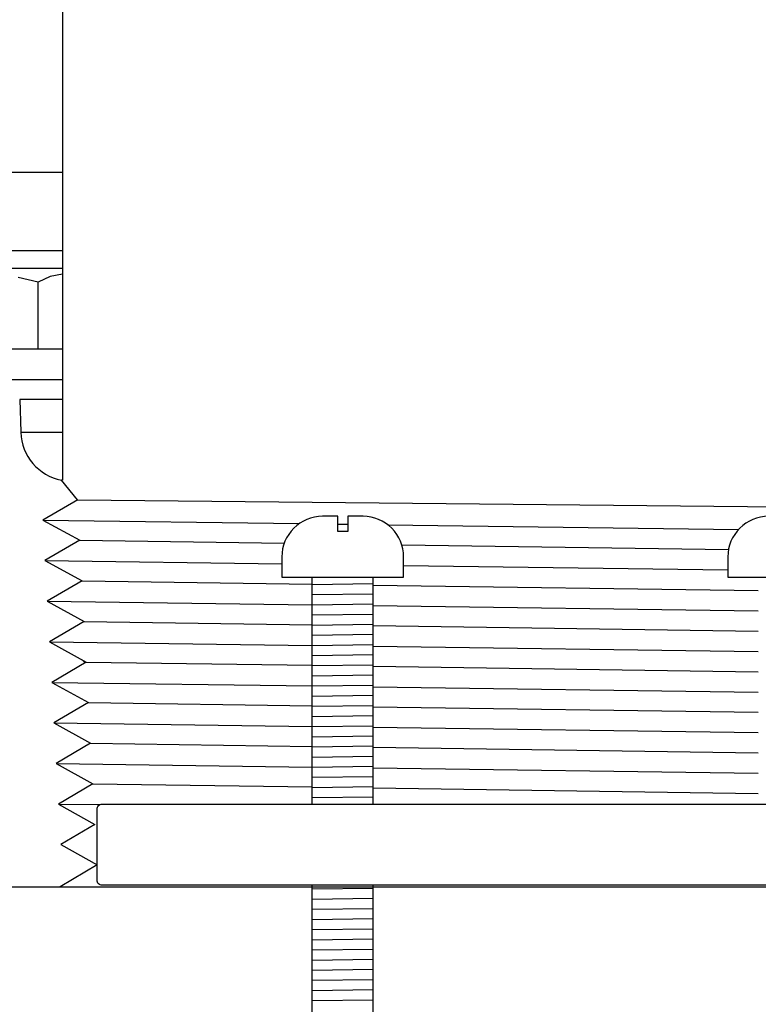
# Model space of a CAD drawing. Extents: x -169 to 7270, y -140 to 2984.
# Tile 198 of 256: x 1847.63 to 1849.9, y 407.06 to 410.09. Entities that reach past the tile are written whole.
import ezdxf

# ---------------------------------------------------------------- set-up
doc = ezdxf.new("R2010")
doc.units = 0
doc.header["$MEASUREMENT"] = 0
doc.header["$PDSIZE"] = 1
doc.layers.get('DEFPOINTS').update_dxf_attribs({"linetype": 'CONTINUOUS'})
for name, color, linetype in [('DIM', 3, 'CONTINUOUS'), ('GALV-4', 4, 'CONTINUOUS'), ('JACK-SCREW', 2, 'CONTINUOUS'), ('SPILL-BUCKET', 1, 'CONTINUOUS')]:
    doc.layers.add(name, color=color, linetype=linetype)
doc.styles.add('SIMPLEX', font='simplex')
doc.dimstyles.new('DIM64', dxfattribs={"dimscale": 64, "dimtxt": 0.09375, "dimasz": 0.09375, "dimexe": 0.0625, "dimexo": 0.0625, "dimgap": 0.046875, "dimtad": 1, "dimdec": 4, "dimzin": 3, "dimdsep": 46, "dimlunit": 4, "dimtxsty": 'SIMPLEX', "dimcen": 0, "dimclrd": 256, "dimclre": 256, "dimclrt": 256, "dimadec": 0, "dimazin": 0, "dimtfac": 1, "dimtdec": 4, "dimtmove": 0, "dimatfit": 3, "dimfxl": 1, "dimfrac": 2, "dimtolj": 1, "dimtzin": 0, "dimarcsym": 0})

# ---------------------------------------------------------------- blocks, each defined once
blk = doc.blocks.new('*D7')
at = {"layer": 'DEFPOINTS', "color": 0, "transparency": 16777216}
for p in [(2010, 414.2886), (1374, 414.0074), (1374, 136.5159)]:
    blk.add_point(p, dxfattribs=at)
at = {"layer": 'DIM', "lineweight": -2, "transparency": 16777216}
for p, q in [((2010, 410.2886), (2010, 132.5159)), ((1374, 410.0074), (1374, 132.5159)), ((2004, 136.5159), (1380, 136.5159))]:
    blk.add_line(p, q, dxfattribs=at)
at = {"layer": 'DIM', "transparency": 16777216}
for points in [[(1380, 137.5159), (1380, 135.5159), (1374, 136.5159)], [(2004, 137.5159), (2004, 135.5159), (2010, 136.5159)]]:
    blk.add_solid(points, dxfattribs=at)
at = {"layer": 'DIM', "transparency": 16777216, "insert": (1692, 144.0873), "char_height": 6, "attachment_point": 5, "style": 'SIMPLEX'}
blk.add_mtext('\\A1;53\'-0" (F.V. TANK SLAB)', dxfattribs=at)

msp = doc.modelspace()

# ---------------------------------------------------------------- linework, layer by layer
at = {"layer": 'GALV-4', "linetype": 'Continuous'}
for p, q in [((1847.75756, 410.16914), (1847.75756, 408.66933)), ((1847.80344, 408.60894), (1847.75404, 408.66933)), ((1847.80406, 408.6093), (1847.6965, 408.54684)), ((1847.6965, 408.54684), (1847.81069, 408.48438)), ((1847.81069, 408.48438), (1847.70313, 408.42193)), ((1847.70313, 408.42193), (1847.81731, 408.35947)), ((1847.81731, 408.35947), (1847.71008, 408.29701)), ((1847.71008, 408.29701), (1847.82393, 408.23455)), ((1847.82393, 408.23455), (1847.71704, 408.1721)), ((1847.71704, 408.1721), (1847.83055, 408.10964)), ((1847.83055, 408.10964), (1847.724, 408.04718)), ((1847.81783, 408.11664), (1847.82695, 408.10752)), ((1847.724, 408.04718), (1847.83718, 407.98473)), ((1847.83718, 407.98473), (1847.73096, 407.92227)), ((1847.73096, 407.92227), (1847.8438, 407.85981)), ((1847.8438, 407.85981), (1847.73791, 407.79735)), ((1847.73791, 407.79735), (1847.85042, 407.7349)), ((1847.85042, 407.7349), (1847.74487, 407.67244)), ((1847.74487, 407.67244), (1847.85704, 407.60998)), ((1847.85704, 407.60998), (1847.75183, 407.54752)), ((1847.75183, 407.54752), (1847.86367, 407.48507)), ((1847.86367, 407.48507), (1847.74951, 407.41709)), ((1847.74951, 407.41709), (1852.13826, 407.41709))]:
    msp.add_line(p, q, dxfattribs=at)
at = {"layer": 'GALV-4', "color": 7, "linetype": 'Continuous'}
for p, q in [((1847.80406, 408.6093), (1852.17595, 408.56528)), ((1847.6965, 408.54684), (1848.48641, 408.53616)), ((1848.60456, 408.53456), (1848.63581, 408.53414)), ((1848.759, 408.53247), (1849.83878, 408.51787)), ((1847.81069, 408.48438), (1848.43994, 408.47543)), ((1848.80214, 408.47028), (1849.80803, 408.45597)), ((1847.70313, 408.42193), (1848.43269, 408.41203)), ((1848.80769, 408.40695), (1849.80599, 408.39341)), ((1847.81731, 408.35947), (1848.52644, 408.34935)), ((1848.71394, 408.34668), (1849.89974, 408.32976)), ((1847.71008, 408.29701), (1848.52644, 408.28591)), ((1848.71394, 408.28336), (1849.89974, 408.26723)), ((1847.82393, 408.23455), (1848.52644, 408.2245)), ((1848.71394, 408.22182), (1849.89974, 408.20485)), ((1847.71704, 408.1721), (1848.52644, 408.16105)), ((1848.71394, 408.1585), (1849.89974, 408.14232)), ((1847.83055, 408.10964), (1848.52644, 408.09965)), ((1848.71394, 408.09696), (1849.89974, 408.07994)), ((1847.724, 408.04718), (1848.52644, 408.0362)), ((1848.71394, 408.03363), (1849.89974, 408.01741)), ((1847.83718, 407.98473), (1848.52644, 407.9748)), ((1848.71394, 407.9721), (1849.89974, 407.95503)), ((1847.73096, 407.92227), (1848.52644, 407.91135)), ((1848.71394, 407.90877), (1849.89974, 407.8925)), ((1847.8438, 407.85981), (1848.52644, 407.84995)), ((1848.71394, 407.84724), (1849.89974, 407.83012)), ((1847.73791, 407.79735), (1848.52644, 407.7865)), ((1848.71394, 407.78391), (1849.89974, 407.76759)), ((1847.85042, 407.7349), (1848.52644, 407.7251)), ((1848.71394, 407.72239), (1849.89974, 407.70521)), ((1847.74487, 407.67244), (1847.87232, 407.67068))]:
    msp.add_line(p, q, dxfattribs=at)
at = {"layer": 'JACK-SCREW'}
for p, q in [((1848.52644, 407.67233), (1848.52644, 408.37097)), ((1848.71394, 407.67233), (1848.71394, 408.37097)), ((1848.52644, 406.37097), (1848.52644, 407.42233)), ((1848.71394, 406.99538), (1848.71394, 407.42233))]:
    msp.add_line(p, q, dxfattribs=at)
for points in [[(1848.43269, 408.43347), (1848.43269, 408.37097), (1848.80769, 408.37097), (1848.80769, 408.43347, 0.4142136), (1848.68269, 408.55847), (1848.63581, 408.55847), (1848.63581, 408.5116), (1848.60456, 408.5116), (1848.60456, 408.55847), (1848.55769, 408.55847, 0.4142136)], [(1849.80599, 408.43347), (1849.80599, 408.37097), (1850.18099, 408.37097), (1850.18099, 408.43347, 0.4142136), (1850.05599, 408.55847), (1850.00911, 408.55847), (1850.00911, 408.5116), (1849.97786, 408.5116), (1849.97786, 408.55847), (1849.93099, 408.55847, 0.4142136)]]:
    msp.add_lwpolyline(points, format="xyb", close=True, dxfattribs=at)
at = {"layer": 'JACK-SCREW', "color": 2, "linetype": 'Continuous'}
msp.add_lwpolyline([(1847.86367, 407.43795), (1847.86367, 407.6567, -0.4142136), (1847.87929, 407.67233), (1852.10768, 407.67233, -0.4142136), (1852.12331, 407.6567), (1852.12331, 407.43795, -0.4142136), (1852.10768, 407.42233), (1847.87929, 407.42233, -0.4142136)], format="xyb", close=True, dxfattribs=at)
at = {"layer": 'SPILL-BUCKET', "color": 7, "linetype": 'Continuous'}
for p, q in [((1847.75756, 409.61692), (1846.93485, 409.61692)), ((1847.75756, 409.37581), (1846.93363, 409.37581)), ((1847.75756, 408.91824), (1847.62538, 408.91824)), ((1847.62891, 408.81693), (1847.75756, 408.81693)), ((1848.71394, 408.35022), (1848.52644, 408.34755)), ((1848.71394, 408.31897), (1848.52644, 408.3163)), ((1848.71394, 408.28771), (1848.52644, 408.28505)), ((1848.71394, 408.25646), (1848.52644, 408.25379)), ((1848.71394, 408.22521), (1848.52644, 408.22254)), ((1848.71394, 408.19395), (1848.52644, 408.19129)), ((1848.71394, 408.1627), (1848.52644, 408.16003)), ((1848.71394, 408.13145), (1848.52644, 408.12878)), ((1848.71394, 408.10019), (1848.52644, 408.09753)), ((1848.71394, 408.06894), (1848.52644, 408.06627)), ((1848.71394, 408.03769), (1848.52644, 408.03502)), ((1848.71394, 408.00644), (1848.52644, 408.00377)), ((1848.71394, 407.97518), (1848.52644, 407.97251)), ((1848.71394, 407.94393), (1848.52644, 407.94126)), ((1848.71394, 407.91268), (1848.52644, 407.91001)), ((1848.71394, 407.88142), (1848.52644, 407.87876)), ((1848.71394, 407.85017), (1848.52644, 407.8475)), ((1848.71394, 407.81892), (1848.52644, 407.81625)), ((1848.71394, 407.78766), (1848.52644, 407.785)), ((1848.71394, 407.75641), (1848.52644, 407.75374)), ((1848.71394, 407.72516), (1848.52644, 407.72249)), ((1848.71394, 407.6939), (1848.52644, 407.69124)), ((1848.71394, 407.41263), (1848.52644, 407.40996)), ((1848.71394, 407.38137), (1848.52644, 407.3787)), ((1848.71394, 407.35012), (1848.52644, 407.34745)), ((1848.71394, 407.31887), (1848.52644, 407.3162)), ((1848.71394, 407.28761), (1848.52644, 407.28495)), ((1848.71394, 407.25636), (1848.52644, 407.25369)), ((1848.71394, 407.22511), (1848.52644, 407.22244)), ((1848.71394, 407.19385), (1848.52644, 407.19119)), ((1848.71394, 407.1626), (1848.52644, 407.15993)), ((1848.71394, 407.13135), (1848.52644, 407.12868)), ((1848.71394, 407.10009), (1848.52644, 407.09743)), ((1848.71394, 407.06884), (1848.52644, 407.06617))]:
    msp.add_line(p, q, dxfattribs=at)
at = {"layer": 'SPILL-BUCKET', "linetype": 'Continuous'}
for p, q in [((1847.26978, 409.32228), (1847.75756, 409.32228)), ((1847.75725, 409.30412), (1847.7195, 409.29665)), ((1847.75756, 409.30408), (1847.75725, 409.30412)), ((1847.68188, 409.27915), (1847.62091, 409.29404)), ((1847.7195, 409.29665), (1847.68188, 409.27915)), ((1847.68188, 409.07246), (1847.68188, 409.27915)), ((1847.75756, 409.07246), (1847.17834, 409.07246)), ((1847.75756, 408.97852), (1847.56891, 408.97852)), ((1847.62538, 408.91824), (1847.62891, 408.81693)), ((1847.75756, 408.66933), (1847.75404, 408.66933)), ((1847.57821, 407.41709), (1847.74951, 407.41709))]:
    msp.add_line(p, q, dxfattribs=at)
msp.add_arc((1847.78496, 408.82238), 0.15614, 182, 258.57727, dxfattribs=at)

# ---------------------------------------------------------------- dimensions: what is measured, and where the dimension line sits
at = {"layer": 'DIM'}
dim = msp.add_linear_dim(base=(1374, 136.51592), p1=(2010, 414.28861), p2=(1374, 414.00736), angle=180, text='<> (F.V. TANK SLAB)', dimstyle='DIM64', dxfattribs=at)
dim.commit()
dim.dimension.update_dxf_attribs({"geometry": '*D7', "text_midpoint": (1692, 144.08735)})

doc.saveas('drawing.dxf')
